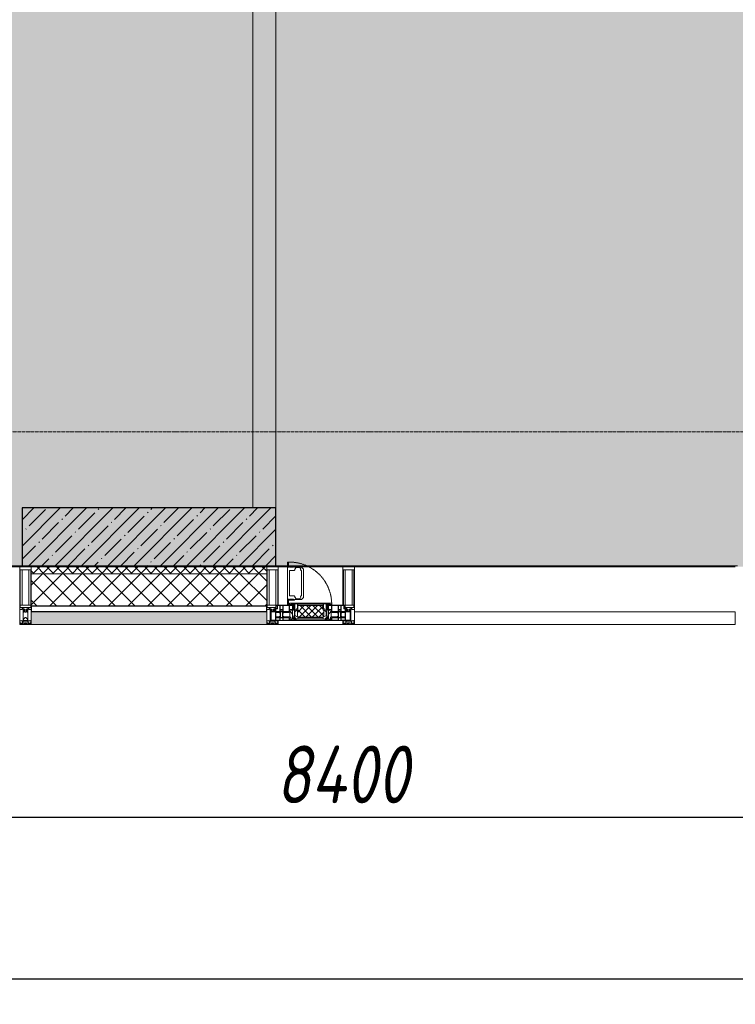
# Model space of a CAD drawing. Header units: millimetres. Extents: x -26888115 to 7466299, y -86687 to 22081.
# Tile 2 of 225: x 38718 to 41818, y -51379 to -47114. Entities that reach past the tile are written whole.
import ezdxf

# ---------------------------------------------------------------- set-up
doc = ezdxf.new("R2010")
doc.units = ezdxf.units.MM
doc.linetypes.add('-D1-02х01', pattern=[3, 2, -1])
doc.linetypes.add('-D1d1-15x02', pattern=[19, 15, -2, 0, -2])
doc.layers.get('Defpoints').update_dxf_attribs({"color": 31})
for name, color, linetype, lineweight in [('_0', 7, 'Continuous', 13), ('A-200-M_WALL', 7, 'Continuous', 5), ('A-200-M_WALL_INT', 7, 'Continuous', 5), ('A-200-M_WALL_PAT', 7, 'Continuous', 5), ('A-214-M_CURT_WALL', 7, 'Continuous', 5), ('A-215-M_CURT_PANEL', 7, 'Continuous', 5), ('A-230-M_FLOOR', 7, 'Continuous', 5), ('A-314-M_WINDOW', 7, 'Continuous', 5), ('S-280-M_COLUMN', 7, 'Continuous', 5), ('Z-060-M_DETAIL', 7, 'Continuous', 5), ('Оси', 7, 'Continuous', 5)]:
    doc.layers.add(name, color=color, linetype=linetype, lineweight=lineweight)
doc.styles.add('fl_iso paper', font='isocpeur.ttf', dxfattribs={"width": 0.8, "oblique": 10})
doc.dimstyles.new('In tre 1_100', dxfattribs={"dimscale": 100, "dimtxt": 2.5, "dimasz": 2, "dimexe": 1, "dimexo": 0.7, "dimgap": 0.6, "dimtad": 1, "dimdec": 0, "dimrnd": 5, "dimzin": 0, "dimdsep": 46, "dimtxsty": 'fl_iso paper', "dimblk": 'ARCHTICK', "dimcen": 0, "dimdle": 1, "dimadec": 0, "dimazin": 0, "dimtfac": 1, "dimtdec": 0, "dimtofl": 0, "dimtmove": 1, "dimatfit": 3, "dimldrblk": 'DOT', "dimfxl": 40, "dimtfillclr": 256, "dimtolj": 1, "dimtzin": 0, "dimarcsym": 1})

# ---------------------------------------------------------------- blocks, each defined once
blk = doc.blocks.new('_ArchTick')
at = {"color": 0, "linetype": 'ByBlock', "lineweight": 9, "const_width": 0.15}
blk.add_lwpolyline([(-0.5, -0.5), (0.5, 0.5)], dxfattribs=at)
blk = doc.blocks.new('*D259')
at = {"layer": 'Defpoints', "color": 0, "transparency": 16777216}
for p in [(35918, -50462.7), (44318, -50462.7), (44318, -50568.8)]:
    blk.add_point(p, dxfattribs=at)
at = {"layer": 'Оси', "color": 0, "lineweight": -2, "transparency": 16777216}
for p, q in [((35918, -50532.7), (35918, -50668.8)), ((44318, -50532.7), (44318, -50668.8)), ((35818, -50568.8), (44418, -50568.8))]:
    blk.add_line(p, q, dxfattribs=at)
at = {"layer": 'Оси', "color": 0, "lineweight": -2, "transparency": 16777216, "xscale": 200, "yscale": 200, "zscale": 200, "rotation": 180}
blk.add_blockref('_ArchTick', (35918, -50568.8), dxfattribs=at)
at = {"layer": 'Оси', "color": 0, "lineweight": -2, "transparency": 16777216, "xscale": 200, "yscale": 200, "zscale": 200}
blk.add_blockref('_ArchTick', (44318, -50568.8), dxfattribs=at)
at = {"layer": 'Оси', "color": 0, "transparency": 16777216, "insert": (40118, -50383.8), "char_height": 250, "attachment_point": 5, "style": 'fl_iso paper'}
blk.add_mtext('\\A1;8400', dxfattribs=at)
blk = doc.blocks.new('_DOT')
at = {"color": 0, "linetype": 'ByBlock'}
blk.add_line((-0.5, 0), (-1, 0), dxfattribs=at)
at = {"color": 0, "linetype": 'ByBlock', "const_width": 0.5}
blk.add_lwpolyline([(-0.25, 0, 1), (0.25, 0, 1)], format="xyb", close=True, dxfattribs=at)
blk = doc.blocks.new('*D260')
at = {"layer": 'Defpoints', "color": 0, "transparency": 16777216}
for p in [(35918, -51162.7), (73118, -51162.7), (73118, -51268.8)]:
    blk.add_point(p, dxfattribs=at)
at = {"layer": 'Оси', "color": 0, "lineweight": -2, "transparency": 16777216}
for p, q in [((35918, -51232.7), (35918, -51368.8)), ((73118, -51232.7), (73118, -51368.8)), ((35818, -51268.8), (73218, -51268.8))]:
    blk.add_line(p, q, dxfattribs=at)
at = {"layer": 'Оси', "color": 0, "lineweight": -2, "transparency": 16777216, "xscale": 200, "yscale": 200, "zscale": 200, "rotation": 180}
blk.add_blockref('_ArchTick', (35918, -51268.8), dxfattribs=at)
at = {"layer": 'Оси', "color": 0, "lineweight": -2, "transparency": 16777216, "xscale": 200, "yscale": 200, "zscale": 200}
blk.add_blockref('_ArchTick', (73118, -51268.8), dxfattribs=at)
at = {"layer": 'Оси', "color": 0, "transparency": 16777216, "insert": (54518, -51083.8), "char_height": 250, "attachment_point": 5, "style": 'fl_iso paper'}
blk.add_mtext('\\A1;37200', dxfattribs=at)
blk = doc.blocks.new('Rectangular Mullion - R_StandardFrame_50Wx250H-5645654-50_AS_Plan_32_Пентхаус')
at = {"layer": 'A-214-M_CURT_WALL'}
blk.add_line((2540, -505), (-500, -505), dxfattribs=at)
blk = doc.blocks.new('A_PAN_Створка - 383мм-V23-50_AS_Plan_32_Пентхаус')
at = {"layer": 'A-215-M_CURT_PANEL'}
h = blk.add_hatch(dxfattribs=at)
h.set_pattern_fill('FP_19', color=256, style=0, pattern_type=2)
h.set_pattern_definition([(225, (3800, -754.981), (14.14214, -14.14214), []), (315, (3800, -754.981), (14.14214, 14.14214), [])])
h.paths.add_polyline_path([(-54.5, -31.8), (-54.9, -34.1), (-57.2, -36.4), (-57.2, -60.8), (-54.6, -63.4), (-53.6, -82.7), (54.6, -81.8), (54.6, -63.4), (57.2, -60.8), (57.2, -36.4), (54.9, -34.1), (54.5, -31.8)])
at = {"layer": 'A-314-M_WINDOW'}
for p, q in [((-67.9, -17), (-171, -17)), ((-171, -17), (-171, -57)), ((-171, -18.5), (-153.5, -18.5)), ((-153.5, -18.5), (-152, -20)), ((-152, -20), (-152, -73.5)), ((-150.5, -17), (-150.5, -29.4)), ((-132.4, -18.6), (-150.5, -18.6)), ((-150.5, -29.4), (-132.4, -29.4)), ((-150.5, -33.6), (-150.5, -68)), ((-136.3, -33.6), (-150.5, -33.6)), ((-137.2, -31), (-135.8, -35)), ((-132.5, -31), (-137.2, -31)), ((-132.1, -36.8), (-135.8, -35)), ((-132.5, -31.9), (-133.4, -33.7)), ((-133.4, -33.7), (-130.1, -35.3)), ((-132.5, -31.9), (-132.5, -31)), ((-132.4, -29.4), (-132.4, -18.6)), ((-132.1, -49), (-132.1, -36.8)), ((-131, -18.2), (-131, -29.5)), ((-120.8, -18.2), (-131, -18.2)), ((-131, -29.5), (-120.8, -29.5)), ((-131, -30.9), (-131, -33)), ((-120.8, -30.9), (-131, -30.9)), ((-129.4, -34.6), (-131, -33)), ((-130.1, -35.3), (-129.4, -34.6)), ((-130.1, -35.3), (-130.1, -50.4)), ((-122.4, -34.6), (-120.8, -33)), ((-121.7, -35.3), (-122.4, -34.6)), ((-118.4, -33.7), (-121.7, -35.3)), ((-121.7, -35.3), (-121.7, -50.4)), ((-120.8, -18.2), (-120.8, -29.5)), ((-120.8, -30.9), (-120.8, -33)), ((-119.7, -36.8), (-115.9, -35)), ((-119.7, -49), (-119.7, -36.8)), ((-119.3, -18.6), (-92.5, -18.6)), ((-119.3, -29.4), (-119.3, -18.6)), ((-92.5, -29.4), (-119.3, -29.4)), ((-119.3, -31), (-114.6, -31)), ((-119.3, -31.9), (-119.3, -31)), ((-119.3, -31.9), (-118.4, -33.7)), ((-114.6, -31), (-115.9, -35)), ((-94.1, -33.5), (-115.4, -33.5)), ((-89.9, -35.1), (-94.1, -33.5)), ((-92.5, -18.6), (-92.5, -29.4)), ((-90.8, -18.5), (-90.8, -29.4)), ((-87.3, -18.5), (-90.8, -18.5)), ((-90.8, -29.4), (-85.9, -29.4)), ((-89.9, -32.5), (-89.9, -35.1)), ((-85.9, -32.5), (-89.9, -32.5)), ((-89.9, -35.1), (-89.9, -50.9)), ((-87.3, -20.4), (-87.3, -18.5)), ((-87.3, -20.4), (-87.3, -21.9)), ((-84.8, -20.4), (-87.3, -20.4)), ((-87.3, -21.9), (-85.9, -21.9)), ((-85.9, -18.2), (-85.9, -20.4)), ((-75.9, -18.2), (-85.9, -18.2)), ((-85.9, -21.9), (-85.9, -29.4)), ((-85.9, -29.4), (-85.9, -32.5)), ((-83.4, -20.4), (-84.8, -20.4)), ((-70, -33.8), (-83.4, -20.4)), ((-78, -84), (-78, -23.5)), ((-78, -23.5), (-67.9, -23.5)), ((-78, -36.8), (-70, -36.8)), ((-78, -45.6), (-78, -36.8)), ((-75.9, -21.5), (-75.9, -18.2)), ((-75.9, -21.5), (-75.9, -23.5)), ((-74.9, -21.5), (-75.9, -21.5)), ((-75.9, -23.5), (-73, -23.5)), ((-74.9, -17.9), (-74.9, -21.5)), ((-68.9, -17.9), (-74.9, -17.9)), ((-67.2, -29.3), (-73, -23.5)), ((-61.4, -23.5), (-70, -32.1)), ((-70, -32.1), (-70, -62.5)), ((-70, -36.8), (-70, -33.8)), ((-68.9, -21.5), (-68.9, -17.9)), ((-67.9, -21.5), (-68.9, -21.5)), ((67.9, -17), (-67.9, -17)), ((-61.4, -23.5), (-67.9, -17)), ((-67.9, -17), (-67.9, -23.5)), ((-67.9, -17), (67.9, -17)), ((-67.9, -21.5), (-67.9, -23.5)), ((-67.9, -23.5), (-64.6, -26.8)), ((-67.9, -23.5), (-64.6, -26.8)), ((-64.6, -26.8), (-67.2, -29.3)), ((-64.6, -26.8), (-61.4, -23.5)), ((61.4, -23.5), (-61.4, -23.5)), ((67.9, -17), (61.4, -23.5)), ((70, -32.1), (61.4, -23.5)), ((61.4, -23.5), (64.6, -26.8)), ((67.9, -23.5), (64.6, -26.8)), ((64.6, -26.8), (67.9, -23.5)), ((64.6, -26.8), (67.2, -29.3)), ((67.2, -29.3), (73, -23.5)), ((67.9, -23.5), (67.9, -17)), ((171, -17), (67.9, -17)), ((67.9, -21.5), (67.9, -23.5)), ((67.9, -21.5), (68.9, -21.5)), ((67.9, -23.5), (78, -23.5)), ((68.9, -17.9), (74.9, -17.9)), ((68.9, -21.5), (68.9, -17.9)), ((70, -33.8), (83.4, -20.4)), ((70, -62.5), (70, -32.1)), ((70, -36.8), (70, -33.8)), ((78, -36.8), (70, -36.8)), ((75.9, -23.5), (73, -23.5)), ((74.9, -17.9), (74.9, -21.5)), ((74.9, -21.5), (75.9, -21.5)), ((75.9, -18.2), (85.9, -18.2)), ((75.9, -21.5), (75.9, -18.2)), ((75.9, -21.5), (75.9, -23.5)), ((78, -23.5), (78, -84)), ((78, -45.6), (78, -36.8)), ((83.4, -20.4), (84.8, -20.4)), ((84.8, -20.4), (87.3, -20.4)), ((85.9, -18.2), (85.9, -20.4)), ((85.9, -21.9), (85.9, -29.4)), ((87.3, -21.9), (85.9, -21.9)), ((85.9, -29.4), (85.9, -32.5)), ((90.8, -29.4), (85.9, -29.4)), ((85.9, -32.5), (89.9, -32.5)), ((87.3, -18.5), (90.8, -18.5)), ((87.3, -20.4), (87.3, -18.5)), ((87.3, -20.4), (87.3, -21.9)), ((89.9, -32.5), (89.9, -35.1)), ((89.9, -35.1), (94.1, -33.5)), ((89.9, -35.1), (89.9, -50.9)), ((90.8, -18.5), (90.8, -29.4)), ((92.5, -18.6), (92.5, -29.4)), ((119.3, -18.6), (92.5, -18.6)), ((92.5, -29.4), (119.3, -29.4)), ((94.1, -33.5), (115.4, -33.5)), ((114.6, -31), (115.9, -35)), ((119.3, -31), (114.6, -31)), ((119.7, -36.8), (115.9, -35)), ((119.3, -31.9), (118.4, -33.7)), ((118.4, -33.7), (121.7, -35.3)), ((119.3, -29.4), (119.3, -18.6)), ((119.3, -31.9), (119.3, -31)), ((119.7, -49), (119.7, -36.8)), ((120.8, -18.2), (120.8, -29.5)), ((120.8, -18.2), (131, -18.2)), ((131, -29.5), (120.8, -29.5)), ((120.8, -30.9), (120.8, -33)), ((120.8, -30.9), (131, -30.9)), ((122.4, -34.6), (120.8, -33)), ((121.7, -35.3), (122.4, -34.6)), ((121.7, -35.3), (121.7, -50.4)), ((129.4, -34.6), (131, -33)), ((130.1, -35.3), (129.4, -34.6)), ((133.4, -33.7), (130.1, -35.3)), ((130.1, -35.3), (130.1, -50.4)), ((131, -18.2), (131, -29.5)), ((131, -30.9), (131, -33)), ((132.1, -36.8), (135.8, -35)), ((132.1, -49), (132.1, -36.8)), ((132.4, -18.6), (150.5, -18.6)), ((132.4, -29.4), (132.4, -18.6)), ((150.5, -29.4), (132.4, -29.4)), ((132.5, -31), (137.2, -31)), ((132.5, -31.9), (132.5, -31)), ((132.5, -31.9), (133.4, -33.7)), ((137.2, -31), (135.8, -35)), ((136.3, -33.6), (150.5, -33.6)), ((150.5, -17), (150.5, -29.4)), ((150.5, -33.6), (150.5, -68)), ((153.5, -18.5), (152, -20)), ((152, -20), (152, -73.5)), ((171, -18.5), (153.5, -18.5)), ((171, -57), (171, -17)), ((-171, -55.5), (-152, -55.5)), ((-171, -57), (-156, -57)), ((-153, -60), (-153, -73.5)), ((-153, -73.5), (-150, -73.5)), ((-136.4, -52.4), (-150.5, -52.4)), ((-150.5, -56.6), (-132.4, -56.6)), ((-150.5, -68), (-143.5, -68)), ((-150.5, -69.5), (-150.5, -73.5)), ((-145, -69.5), (-150.5, -69.5)), ((-150, -73.5), (-150, -84)), ((-150, -84), (-78, -84)), ((-148.5, -81), (-148.5, -82.5)), ((-143.5, -81), (-148.5, -81)), ((-148.5, -82.5), (-132.4, -82.5)), ((-145, -69.5), (-145, -79.5)), ((-143.5, -68), (-143.5, -81)), ((-137.2, -54.8), (-135.8, -50.8)), ((-132.5, -54.8), (-137.2, -54.8)), ((-132.1, -49), (-135.8, -50.8)), ((-133.4, -52), (-130.1, -50.4)), ((-132.5, -53.8), (-133.4, -52)), ((-132.5, -53.8), (-132.5, -54.8)), ((-132.4, -56.6), (-132.4, -82.5)), ((-129.4, -51.1), (-131, -52.7)), ((-131, -55.1), (-131, -52.7)), ((-120.8, -55.1), (-131, -55.1)), ((-131, -56.5), (-131, -62.6)), ((-131, -56.5), (-120.8, -56.5)), ((-120.8, -62.6), (-131, -62.6)), ((-131, -64.6), (-120.8, -64.6)), ((-131, -82.5), (-131, -64.6)), ((-131, -82.5), (-120.8, -82.5)), ((-130.1, -50.4), (-129.4, -51.1)), ((-121.7, -50.4), (-122.4, -51.1)), ((-122.4, -51.1), (-120.8, -52.7)), ((-118.4, -52), (-121.7, -50.4)), ((-120.8, -55.1), (-120.8, -52.7)), ((-120.8, -56.5), (-120.8, -62.6)), ((-120.8, -82.5), (-120.8, -64.6)), ((-119.7, -49), (-115.9, -50.8)), ((-119.3, -53.8), (-118.4, -52)), ((-119.3, -53.8), (-119.3, -54.8)), ((-119.3, -54.8), (-114.6, -54.8)), ((-119.3, -56.6), (-119.3, -82.5)), ((-92.5, -56.6), (-119.3, -56.6)), ((-119.3, -82.5), (-92.5, -82.5)), ((-114.6, -54.8), (-115.9, -50.8)), ((-94.1, -52.5), (-115.3, -52.5)), ((-89.9, -50.9), (-94.1, -52.5)), ((-92.5, -56.6), (-92.5, -82.5)), ((-90.8, -56.6), (-85.9, -56.6)), ((-90.8, -62.7), (-90.8, -56.6)), ((-80.4, -62.7), (-90.8, -62.7)), ((-90.8, -64.6), (-90.8, -82.5)), ((-80.1, -64.6), (-90.8, -64.6)), ((-90.8, -82.5), (-79.5, -82.5)), ((-89.9, -52.2), (-89.9, -50.9)), ((-89.9, -52.2), (-88.6, -53.5)), ((-85.9, -53.5), (-88.6, -53.5)), ((-85.9, -53.5), (-78, -45.6)), ((-85.9, -56.6), (-85.9, -53.5)), ((-78, -84), (-85, -84)), ((-85, -84), (-85, -87.5)), ((-80.4, -61.1), (-80.4, -62.7)), ((-78, -61.1), (-80.4, -61.1)), ((-80.1, -66.1), (-80.1, -64.6)), ((-78, -66.1), (-80.1, -66.1)), ((-79.5, -80.6), (-78, -80.6)), ((-79.5, -82.5), (-79.5, -80.6)), ((-78, -66.1), (-78, -61.1)), ((-78, -87.5), (-78, -84)), ((-78, -84), (-73.9, -84)), ((-70, -62.5), (-73.9, -62.5)), ((-73.9, -62.5), (-73.9, -87.5)), ((73.9, -62.5), (70, -62.5)), ((73.9, -87.5), (73.9, -62.5)), ((73.9, -84), (78, -84)), ((85.9, -53.5), (78, -45.6)), ((78, -61.1), (80.4, -61.1)), ((78, -66.1), (78, -61.1)), ((78, -66.1), (80.1, -66.1)), ((79.5, -80.6), (78, -80.6)), ((78, -87.5), (78, -84)), ((78, -84), (85, -84)), ((78, -84), (150, -84)), ((79.5, -82.5), (79.5, -80.6)), ((90.8, -82.5), (79.5, -82.5)), ((80.1, -64.6), (90.8, -64.6)), ((80.1, -66.1), (80.1, -64.6)), ((80.4, -61.1), (80.4, -62.7)), ((80.4, -62.7), (90.8, -62.7)), ((85, -84), (85, -87.5)), ((85.9, -53.5), (88.6, -53.5)), ((85.9, -56.6), (85.9, -53.5)), ((90.8, -56.6), (85.9, -56.6)), ((89.9, -52.2), (88.6, -53.5)), ((89.9, -50.9), (94.1, -52.5)), ((89.9, -52.2), (89.9, -50.9)), ((90.8, -62.7), (90.8, -56.6)), ((90.8, -64.6), (90.8, -82.5)), ((92.5, -56.6), (119.3, -56.6)), ((92.5, -56.6), (92.5, -82.5)), ((119.3, -82.5), (92.5, -82.5)), ((94.1, -52.5), (115.3, -52.5)), ((114.6, -54.8), (115.9, -50.8)), ((119.3, -54.8), (114.6, -54.8)), ((119.7, -49), (115.9, -50.8)), ((118.4, -52), (121.7, -50.4)), ((119.3, -53.8), (118.4, -52)), ((119.3, -53.8), (119.3, -54.8)), ((119.3, -56.6), (119.3, -82.5)), ((122.4, -51.1), (120.8, -52.7)), ((120.8, -55.1), (120.8, -52.7)), ((120.8, -55.1), (131, -55.1)), ((120.8, -56.5), (120.8, -62.6)), ((131, -56.5), (120.8, -56.5)), ((120.8, -62.6), (131, -62.6)), ((120.8, -82.5), (120.8, -64.6)), ((131, -64.6), (120.8, -64.6)), ((131, -82.5), (120.8, -82.5)), ((121.7, -50.4), (122.4, -51.1)), ((130.1, -50.4), (129.4, -51.1)), ((129.4, -51.1), (131, -52.7)), ((133.4, -52), (130.1, -50.4)), ((131, -55.1), (131, -52.7)), ((131, -56.5), (131, -62.6)), ((131, -82.5), (131, -64.6)), ((132.1, -49), (135.8, -50.8)), ((150.5, -56.6), (132.4, -56.6)), ((132.4, -56.6), (132.4, -82.5)), ((148.5, -82.5), (132.4, -82.5)), ((132.5, -53.8), (133.4, -52)), ((132.5, -53.8), (132.5, -54.8)), ((132.5, -54.8), (137.2, -54.8)), ((137.2, -54.8), (135.8, -50.8)), ((136.4, -52.4), (150.5, -52.4)), ((143.5, -68), (143.5, -81)), ((150.5, -68), (143.5, -68)), ((143.5, -81), (148.5, -81)), ((145, -69.5), (150.5, -69.5)), ((145, -69.5), (145, -79.5)), ((148.5, -81), (148.5, -82.5)), ((150, -84), (150, -73.5)), ((150, -73.5), (153, -73.5)), ((150.5, -69.5), (150.5, -73.5)), ((171, -55.5), (152, -55.5)), ((153, -73.5), (153, -60)), ((156, -57), (171, -57)), ((-73.9, -87.5), (-91.5, -87.5)), ((-91.5, -87.5), (-91.5, -92)), ((-91.5, -92), (91.5, -92)), ((-85, -87.5), (-78, -87.5)), ((91.5, -87.5), (73.9, -87.5)), ((85, -87.5), (78, -87.5)), ((91.5, -92), (91.5, -87.5))]:
    blk.add_line(p, q, dxfattribs=at)
for centre, start, end in [((-156, -60), 0, 90), ((156, -60), 90, 180)]:
    blk.add_arc(centre, 3, start, end, dxfattribs=at)
at = {"layer": 'A-314-M_WINDOW', "linetype": '-D1-02х01'}
blk.add_arc((91.4, -87.5), 183, 181.4091, 271.1445, dxfattribs=at)
at = {"layer": 'Z-060-M_DETAIL'}
for p, q in [((-70, -32.1), (-61.4, -23.5)), ((-70, -62.5), (-70, -32.1)), ((-67.8, -38.3), (-65.7, -37.4)), ((-67.8, -55.7), (-67.8, -38.3)), ((-65.7, -37.4), (-60.8, -34.7)), ((61.4, -23.5), (-61.4, -23.5)), ((-60.8, -34.7), (-57.3, -35.9)), ((-55.2, -33.8), (-57.3, -35.9)), ((-54.9, -34.1), (-57.2, -36.4)), ((-57.2, -36.4), (-57.2, -60.8)), ((-55.2, -33.8), (-54.8, -31.5)), ((-54.9, -25.8), (-53.9, -24.8)), ((-54.9, -29.5), (-54.9, -25.8)), ((-53.9, -30.5), (-54.9, -29.5)), ((-54.5, -31.8), (-54.9, -34.1)), ((0, -31.5), (-54.8, -31.5)), ((54.5, -31.8), (-54.5, -31.8)), ((-53.9, -24.8), (53.9, -24.8)), ((53.9, -30.5), (-53.9, -30.5)), ((0, -31.5), (54.8, -31.5)), ((54.9, -25.8), (53.9, -24.8)), ((53.9, -30.5), (54.9, -29.5)), ((54.9, -34.1), (54.5, -31.8)), ((55.2, -33.8), (54.8, -31.5)), ((54.9, -29.5), (54.9, -25.8)), ((57.2, -36.4), (54.9, -34.1)), ((55.2, -33.8), (57.3, -35.9)), ((57.2, -60.8), (57.2, -36.4)), ((60.8, -34.7), (57.3, -35.9)), ((65.7, -37.4), (60.8, -34.7)), ((70, -32.1), (61.4, -23.5)), ((67.8, -38.3), (65.7, -37.4)), ((67.8, -55.7), (67.8, -38.3)), ((70, -62.5), (70, -32.1)), ((-73.9, -62.5), (-70, -62.5)), ((-73.9, -87.5), (-73.9, -62.5)), ((-69.4, -66.5), (-73.9, -66.5)), ((-73.9, -81.5), (-69.4, -81.5)), ((-69.4, -81.5), (-69.4, -66.5)), ((-61.7, -62.5), (-67.9, -62.5)), ((-67.9, -62.5), (-67.9, -89.3)), ((-66, -56.5), (-67.8, -55.7)), ((-66, -56.5), (-62, -59.1)), ((-62, -59.1), (-60.7, -61)), ((-61.7, -64.9), (-61.7, -62.5)), ((-60.1, -67.7), (-61.7, -64.9)), ((-60.7, -61), (-57.4, -61)), ((-56.4, -67.7), (-60.1, -67.7)), ((-57.4, -61), (-54.9, -63.5)), ((-57.2, -60.8), (-54.6, -63.4)), ((-56.4, -89.4), (-56.4, -67.7)), ((-54.9, -63.5), (-54.9, -81.9)), ((-54.9, -81.9), (-53.8, -83)), ((-54.9, -85.6), (-53.9, -84.6)), ((-54.6, -63.4), (-54.6, -81.8)), ((-54.6, -81.8), (-53.6, -82.7)), ((-53.9, -84.6), (53.9, -84.6)), ((53.8, -83), (-53.8, -83)), ((-53.6, -82.7), (53.6, -82.7)), ((53.6, -82.7), (54.6, -81.8)), ((54.9, -81.9), (53.8, -83)), ((54.9, -85.6), (53.9, -84.6)), ((54.6, -63.4), (57.2, -60.8)), ((54.6, -81.8), (54.6, -63.4)), ((57.4, -61), (54.9, -63.5)), ((54.9, -63.5), (54.9, -81.9)), ((56.4, -67.7), (60.1, -67.7)), ((56.4, -89.4), (56.4, -67.7)), ((60.7, -61), (57.4, -61)), ((60.1, -67.7), (61.7, -64.9)), ((62, -59.1), (60.7, -61)), ((61.7, -62.5), (67.9, -62.5)), ((61.7, -64.9), (61.7, -62.5)), ((66, -56.5), (62, -59.1)), ((66, -56.5), (67.8, -55.7)), ((67.9, -62.5), (67.9, -89.3)), ((69.4, -66.5), (73.9, -66.5)), ((69.4, -81.5), (69.4, -66.5)), ((73.9, -81.5), (69.4, -81.5)), ((73.9, -62.5), (70, -62.5)), ((73.9, -87.5), (73.9, -62.5)), ((-91.5, -87.5), (-73.9, -87.5)), ((-91.5, -92), (-91.5, -87.5)), ((-91.5, -92), (91.5, -92)), ((-83.4, -90.3), (-83.4, -87.5)), ((-83.4, -90.3), (-69.4, -90.3)), ((-69.4, -85.5), (-73.9, -85.5)), ((-69.4, -90.3), (-69.4, -85.5)), ((-67.9, -89.3), (-66.9, -90.3)), ((-66.9, -90.3), (-57.4, -90.3)), ((-57.4, -90.3), (-56.4, -89.4)), ((-54.9, -89.3), (-54.9, -85.6)), ((-53.9, -90.3), (-54.9, -89.3)), ((53.9, -90.3), (-53.9, -90.3)), ((53.9, -90.3), (54.9, -89.3)), ((54.9, -89.3), (54.9, -85.6)), ((57.4, -90.3), (56.4, -89.4)), ((66.9, -90.3), (57.4, -90.3)), ((67.9, -89.3), (66.9, -90.3)), ((69.4, -85.5), (73.9, -85.5)), ((69.4, -90.3), (69.4, -85.5)), ((83.4, -90.3), (69.4, -90.3)), ((91.5, -87.5), (73.9, -87.5)), ((83.4, -90.3), (83.4, -87.5)), ((91.5, -92), (91.5, -87.5))]:
    blk.add_line(p, q, dxfattribs=at)
at = {"layer": 'Z-060-M_DETAIL', "color": 9, "true_color": 0xc8c8c8}
for p, q in [((39.7, -109), (31.1, -117.6)), ((31.1, -117.6), (31.1, -240.4)), ((41.4, -123.8), (39.1, -124.2)), ((39.1, -179), (39.1, -124.2)), ((70.1, -109), (39.7, -109)), ((41.4, -123.8), (43.5, -121.7)), ((45, -113.3), (42.3, -118.2)), ((42.3, -118.2), (43.5, -121.7)), ((45.9, -111.2), (45, -113.3)), ((63.3, -111.2), (45.9, -111.2)), ((64.1, -113), (63.3, -111.2)), ((64.1, -113), (66.7, -117)), ((66.7, -117), (68.6, -118.3)), ((68.6, -118.3), (68.6, -121.6)), ((68.6, -121.6), (71.1, -124.1)), ((70.1, -105.1), (70.1, -109)), ((95.1, -105.1), (70.1, -105.1)), ((71.1, -124.1), (89.5, -124.1)), ((74.1, -109.6), (74.1, -105.1)), ((89.1, -109.6), (74.1, -109.6)), ((89.1, -105.1), (89.1, -109.6)), ((89.5, -124.1), (90.6, -125.2)), ((90.6, -125.2), (90.6, -232.8)), ((93.1, -109.6), (93.1, -105.1)), ((97.9, -109.6), (93.1, -109.6)), ((95.1, -87.5), (95.1, -105.1)), ((99.6, -87.5), (95.1, -87.5)), ((97.9, -95.6), (95.1, -95.6)), ((97.9, -95.6), (97.9, -109.6)), ((99.6, -270.5), (99.6, -87.5)), ((39.1, -179), (39.1, -233.8)), ((39.7, -249), (31.1, -240.4)), ((41.4, -234.2), (39.1, -233.8)), ((70.1, -249), (39.7, -249)), ((41.4, -234.2), (43.5, -236.3)), ((42.3, -239.8), (43.5, -236.3)), ((45, -244.7), (42.3, -239.8)), ((45.9, -246.8), (45, -244.7)), ((63.3, -246.8), (45.9, -246.8)), ((64.1, -245), (63.3, -246.8)), ((64.1, -245), (66.7, -241)), ((66.7, -241), (68.6, -239.7)), ((68.6, -236.4), (71.1, -233.9)), ((68.6, -239.7), (68.6, -236.4)), ((70.1, -252.9), (70.1, -249)), ((95.1, -252.9), (70.1, -252.9)), ((71.1, -233.9), (89.5, -233.9)), ((74.1, -248.4), (74.1, -252.9)), ((89.1, -248.4), (74.1, -248.4)), ((89.1, -252.9), (89.1, -248.4)), ((89.5, -233.9), (90.6, -232.8)), ((93.1, -248.4), (93.1, -252.9)), ((97.9, -248.4), (93.1, -248.4)), ((95.1, -270.5), (95.1, -252.9)), ((97.9, -262.4), (97.9, -248.4)), ((97.9, -262.4), (95.1, -262.4)), ((99.6, -270.5), (95.1, -270.5))]:
    blk.add_line(p, q, dxfattribs=at)
blk = doc.blocks.new('Rectangular Mullion - 50Wx250H-V12-50_AS_Plan_32_Пентхаус')
at = {"layer": 'Z-060-M_DETAIL'}
for p, q in [((-25, 65.2), (-25, 250)), ((-25, 250), (0, 250)), ((-23, 237.3), (0, 237.3)), ((-23, 237.3), (-23, 73.6)), ((-14.9, 84), (-14.9, 237.3)), ((25, 250), (0, 250)), ((23, 237.3), (0, 237.3)), ((14.9, 84), (14.9, 237.3)), ((23, 237.3), (23, 84)), ((25, 84), (25, 250)), ((-14, 65.2), (-25, 65.2)), ((0, 84), (-23, 84)), ((-0.5, 73.6), (-23, 73.6)), ((-14, 71.3), (-14, 65.2)), ((-10, 71.3), (-14, 71.3)), ((-10, 53), (-10, 71.3)), ((-8.7, 53), (-10, 53)), ((-10, 53), (-10, 17)), ((-8.7, 53), (-7, 54.7)), ((-7, 65.2), (-5.9, 67.3)), ((-7, 65.2), (-7, 54.7)), ((-4.1, 67.3), (-5.9, 67.3)), ((-4.1, 67.3), (-2.9, 65.1)), ((-2.9, 65.1), (-2.9, 57)), ((0, 84), (15, 84)), ((0.5, 73.6), (15, 73.6)), ((4.1, 67.3), (2.9, 65.1)), ((2.9, 65.1), (2.9, 57)), ((4.1, 67.3), (5.9, 67.3)), ((7, 65.2), (5.9, 67.3)), ((7, 65.2), (7, 57)), ((10, 71.3), (12, 71.3)), ((10, 57.4), (10, 71.3)), ((-23.8, 14.6), (-25, 14.2)), ((-25, 0), (-25, 14.2)), ((-22.3, 17), (-23.8, 17)), ((-23.8, 17), (-23.8, 14.6)), ((-22.5, 10.6), (-23.8, 14.6)), ((-22.5, 10.6), (-23.7, 9.9)), ((-23.7, 1.3), (-23.7, 9.9)), ((-23.7, 1.3), (-11.8, 1.3)), ((-23.2, 10.2), (-22.5, 8)), ((-22.5, 8), (-22.5, 4.5)), ((-21.3, 4.5), (-22.5, 4.5)), ((-22.3, 17), (-22.3, 16)), ((-22.3, 16), (-21.3, 16)), ((-19, 17.6), (-21.3, 16)), ((-21.3, 4.5), (-21.3, 6.5)), ((-21.3, 6.5), (-14.2, 6.5)), ((-18.4, 16.6), (-19, 17.6)), ((-7.4, 16.6), (-18.4, 16.6)), ((-14.2, 6.5), (-14.2, 4.5)), ((-13.2, 4.5), (-14.2, 4.5)), ((-13.2, 4.5), (-12.2, 7.2)), ((-12.7, 7.6), (-11.3, 11.4)), ((-12.7, 7.6), (-11.8, 6.9)), ((-12.2, 9), (-12.2, 14.8)), ((-12.2, 14.8), (0, 14.8)), ((-11.8, 1.3), (-11.8, 6.9)), ((-10.5, 11.2), (-11.3, 11.4)), ((-10.5, 1.5), (-10.5, 11.2)), ((-4.8, 1.5), (-10.5, 1.5)), ((-10, 17), (-7.5, 17)), ((-8.5, 23), (-6, 25.5)), ((-8.5, 18.5), (-8.5, 23)), ((-7.5, 18.5), (-8.5, 18.5)), ((-7.5, 17), (-7.5, 18.5)), ((-7.4, 18), (-7.4, 16.6)), ((-6, 18), (-7.4, 18)), ((0, 8), (-4.8, 8)), ((-4.8, 1.5), (-4.8, 8)), ((-2.6, 16.8), (0, 16.8)), ((2.6, 16.8), (0, 16.8)), ((0, 14.8), (0, 16.8)), ((0, 14.8), (0, 16.8)), ((12.2, 14.8), (0, 14.8)), ((0, 0), (0, 8)), ((0, 8), (4.8, 8)), ((0, 0), (0, 8)), ((4.8, 1.5), (4.8, 8)), ((4.8, 1.5), (10.5, 1.5)), ((7.4, 16.6), (18.4, 16.6)), ((10.5, 11.2), (11.3, 11.4)), ((10.5, 1.5), (10.5, 11.2)), ((12.7, 7.6), (11.3, 11.4)), ((12.7, 7.6), (11.8, 6.9)), ((11.8, 1.3), (11.8, 6.9)), ((23.7, 1.3), (11.8, 1.3)), ((12.2, 9), (12.2, 14.8)), ((13.2, 4.5), (12.2, 7.2)), ((13.2, 4.5), (14.2, 4.5)), ((21.3, 6.5), (14.2, 6.5)), ((14.2, 6.5), (14.2, 4.5)), ((19.9, 17), (21.3, 16)), ((22.3, 16), (21.3, 16)), ((21.3, 4.5), (21.3, 6.5)), ((21.3, 4.5), (22.5, 4.5)), ((22.3, 17), (22.3, 16)), ((22.5, 10.6), (23.8, 14.6)), ((22.5, 10.6), (23.7, 9.9)), ((23.2, 10.2), (22.5, 8)), ((22.5, 8), (22.5, 4.5)), ((23.7, 1.3), (23.7, 9.9)), ((23.8, 17), (23.8, 14.6)), ((23.8, 14.6), (25, 14.2)), ((25, 0), (25, 14.2)), ((-25, 0), (0, 0)), ((25, 0), (0, 0))]:
    blk.add_line(p, q, dxfattribs=at)
for centre, start, end in [((-0.5, 73.1), 360, 90), ((0.5, 73.1), 90, 180)]:
    blk.add_arc(centre, 0.5, start, end, dxfattribs=at)
blk = doc.blocks.new('Rectangular Mullion - R_StandardFrame_50Wx250H-4298508-50_AS_Plan_32_Пентхаус')
at = {"layer": 'A-214-M_CURT_WALL', "lineweight": 9}
for p, q in [((-25, -250), (-25, 0)), ((-25, 0), (25, 0)), ((25, 0), (25, -17)), ((25, -84), (25, -250)), ((25, -250), (-25, -250))]:
    blk.add_line(p, q, dxfattribs=at)
blk = doc.blocks.new('System Panel - A_PAN_Glass-4298516-50_AS_Plan_32_Пентхаус')
at = {"layer": 'A-215-M_CURT_PANEL'}
for p, q in [((825, 55), (-825, 55)), ((-825, 55), (-825, 0)), ((825, 0), (825, 55)), ((-825, 0), (825, 0))]:
    blk.add_line(p, q, dxfattribs=at)
blk = doc.blocks.new('Rectangular Mullion - R_StandardFrame_50Wx250H-3735723-50_AS_Plan_32_Пентхаус')
at = {"layer": 'A-214-M_CURT_WALL'}
blk.add_line((21140, -505), (19490, -505), dxfattribs=at)
blk = doc.blocks.new('Rectangular Mullion - 50Wx250H-V10-50_AS_Plan_32_Пентхаус')
at = {"layer": 'Z-060-M_DETAIL'}
for p, q in [((-25, 84), (-25, 250)), ((-25, 250), (0, 250)), ((-23, 237.3), (0, 237.3)), ((-23, 237.3), (-23, 84)), ((-14.9, 84), (-14.9, 237.3)), ((25, 250), (0, 250)), ((23, 237.3), (0, 237.3)), ((14.9, 84), (14.9, 237.3)), ((23, 237.3), (23, 73.6)), ((25, 65.2), (25, 250)), ((0, 84), (-15, 84)), ((-0.5, 73.6), (-15, 73.6)), ((-10, 71.3), (-12, 71.3)), ((-10, 57.4), (-10, 71.3)), ((-7, 65.2), (-5.9, 67.3)), ((-7, 65.2), (-7, 57)), ((-4.1, 67.3), (-5.9, 67.3)), ((-4.1, 67.3), (-2.9, 65.1)), ((-2.9, 65.1), (-2.9, 57)), ((0, 84), (23, 84)), ((0.5, 73.6), (23, 73.6)), ((4.1, 67.3), (2.9, 65.1)), ((2.9, 65.1), (2.9, 57)), ((4.1, 67.3), (5.9, 67.3)), ((7, 65.2), (5.9, 67.3)), ((7, 65.2), (7, 54.7)), ((8.7, 53), (7, 54.7)), ((8.7, 53), (10, 53)), ((10, 71.3), (14, 71.3)), ((10, 53), (10, 71.3)), ((10, 53), (10, 17)), ((14, 71.3), (14, 65.2)), ((14, 65.2), (25, 65.2)), ((-23.8, 14.6), (-25, 14.2)), ((-25, 0), (-25, 14.2)), ((-23.8, 17), (-23.8, 14.6)), ((-22.5, 10.6), (-23.8, 14.6)), ((-22.5, 10.6), (-23.7, 9.9)), ((-23.7, 1.3), (-23.7, 9.9)), ((-23.7, 1.3), (-11.8, 1.3)), ((-23.2, 10.2), (-22.5, 8)), ((-22.5, 8), (-22.5, 4.5)), ((-21.3, 4.5), (-22.5, 4.5)), ((-22.3, 17), (-22.3, 16)), ((-22.3, 16), (-21.3, 16)), ((-19.9, 17), (-21.3, 16)), ((-21.3, 4.5), (-21.3, 6.5)), ((-21.3, 6.5), (-14.2, 6.5)), ((-7.4, 16.6), (-18.4, 16.6)), ((-14.2, 6.5), (-14.2, 4.5)), ((-13.2, 4.5), (-14.2, 4.5)), ((-13.2, 4.5), (-12.2, 7.2)), ((-12.7, 7.6), (-11.3, 11.4)), ((-12.7, 7.6), (-11.8, 6.9)), ((-12.2, 9), (-12.2, 14.8)), ((-12.2, 14.8), (0, 14.8)), ((-11.8, 1.3), (-11.8, 6.9)), ((-10.5, 11.2), (-11.3, 11.4)), ((-10.5, 1.5), (-10.5, 11.2)), ((-4.8, 1.5), (-10.5, 1.5)), ((0, 8), (-4.8, 8)), ((-4.8, 1.5), (-4.8, 8)), ((-2.6, 16.8), (0, 16.8)), ((2.6, 16.8), (0, 16.8)), ((0, 14.8), (0, 16.8)), ((0, 14.8), (0, 16.8)), ((12.2, 14.8), (0, 14.8)), ((0, 0), (0, 8)), ((0, 8), (4.8, 8)), ((0, 0), (0, 8)), ((4.8, 1.5), (4.8, 8)), ((4.8, 1.5), (10.5, 1.5)), ((8.5, 23), (6, 25.5)), ((6, 18), (7.4, 18)), ((7.4, 18), (7.4, 16.6)), ((7.4, 16.6), (18.4, 16.6)), ((7.5, 18.5), (8.5, 18.5)), ((7.5, 17), (7.5, 18.5)), ((10, 17), (7.5, 17)), ((8.5, 18.5), (8.5, 23)), ((10.5, 11.2), (11.3, 11.4)), ((10.5, 1.5), (10.5, 11.2)), ((12.7, 7.6), (11.3, 11.4)), ((12.7, 7.6), (11.8, 6.9)), ((11.8, 1.3), (11.8, 6.9)), ((23.7, 1.3), (11.8, 1.3)), ((12.2, 9), (12.2, 14.8)), ((13.2, 4.5), (12.2, 7.2)), ((13.2, 4.5), (14.2, 4.5)), ((21.3, 6.5), (14.2, 6.5)), ((14.2, 6.5), (14.2, 4.5)), ((18.4, 16.6), (19, 17.6)), ((19, 17.6), (21.3, 16)), ((22.3, 16), (21.3, 16)), ((21.3, 4.5), (21.3, 6.5)), ((21.3, 4.5), (22.5, 4.5)), ((22.3, 17), (22.3, 16)), ((22.3, 17), (23.8, 17)), ((22.5, 10.6), (23.8, 14.6)), ((22.5, 10.6), (23.7, 9.9)), ((23.2, 10.2), (22.5, 8)), ((22.5, 8), (22.5, 4.5)), ((23.7, 1.3), (23.7, 9.9)), ((23.8, 17), (23.8, 14.6)), ((23.8, 14.6), (25, 14.2)), ((25, 0), (25, 14.2)), ((-25, 0), (0, 0)), ((25, 0), (0, 0))]:
    blk.add_line(p, q, dxfattribs=at)
for centre, start, end in [((-0.5, 73.1), 360, 90), ((0.5, 73.1), 90, 180)]:
    blk.add_arc(centre, 0.5, start, end, dxfattribs=at)
blk = doc.blocks.new('Rectangular Mullion - R_StandardFrame_50Wx250H-V11-50_AS_Plan_32_Пентхаус')
at = {"layer": 'A-214-M_CURT_WALL', "lineweight": 9}
for p, q in [((-25, -17), (-25, 0)), ((-25, 0), (25, 0)), ((25, 0), (25, -250)), ((-25, -250), (-25, -84)), ((25, -250), (-25, -250))]:
    blk.add_line(p, q, dxfattribs=at)
blk = doc.blocks.new('Rectangular Mullion - 50Wx250H-V4-50_AS_Plan_32_Пентхаус')
at = {"layer": 'Z-060-M_DETAIL'}
for p, q in [((-25, 65.2), (-25, 250)), ((-25, 250), (0, 250)), ((-23, 237.3), (0, 237.3)), ((-23, 237.3), (-23, 73.6)), ((-14.9, 84), (-14.9, 237.3)), ((25, 250), (0, 250)), ((23, 237.3), (0, 237.3)), ((14.9, 84), (14.9, 237.3)), ((23, 237.3), (23, 73.6)), ((25, 65.2), (25, 250)), ((-14, 65.2), (-25, 65.2)), ((0, 84), (-23, 84)), ((-0.5, 73.6), (-23, 73.6)), ((-14, 71.3), (-14, 65.2)), ((-10, 71.3), (-14, 71.3)), ((-10, 53), (-10, 71.3)), ((-8.7, 53), (-10, 53)), ((-10, 53), (-10, 17)), ((-8.7, 53), (-7, 54.7)), ((-7, 65.2), (-5.9, 67.3)), ((-7, 65.2), (-7, 54.7)), ((-4.1, 67.3), (-5.9, 67.3)), ((-4.1, 67.3), (-2.9, 65.1)), ((-2.9, 65.1), (-2.9, 54.6)), ((-1.3, 53), (-2.9, 54.6)), ((0, 53), (-1.3, 53)), ((0, 84), (23, 84)), ((0, 53), (1.3, 53)), ((0.5, 73.6), (23, 73.6)), ((1.3, 53), (2.9, 54.6)), ((4.1, 67.3), (2.9, 65.1)), ((2.9, 65.1), (2.9, 54.6)), ((4.1, 67.3), (5.9, 67.3)), ((7, 65.2), (5.9, 67.3)), ((7, 65.2), (7, 54.7)), ((8.7, 53), (7, 54.7)), ((8.7, 53), (10, 53)), ((10, 71.3), (14, 71.3)), ((10, 53), (10, 71.3)), ((10, 53), (10, 17)), ((14, 71.3), (14, 65.2)), ((14, 65.2), (25, 65.2)), ((-23.8, 14.6), (-25, 14.2)), ((-25, 0), (-25, 14.2)), ((-22.3, 17), (-23.8, 17)), ((-23.8, 17), (-23.8, 14.6)), ((-22.5, 10.6), (-23.8, 14.6)), ((-22.5, 10.6), (-23.7, 9.9)), ((-23.7, 1.3), (-23.7, 9.9)), ((-23.7, 1.3), (-11.8, 1.3)), ((-23.2, 10.2), (-22.5, 8)), ((-22.5, 8), (-22.5, 4.5)), ((-21.3, 4.5), (-22.5, 4.5)), ((-22.3, 17), (-22.3, 16)), ((-22.3, 16), (-21.3, 16)), ((-19, 17.6), (-21.3, 16)), ((-21.3, 4.5), (-21.3, 6.5)), ((-21.3, 6.5), (-14.2, 6.5)), ((-18.4, 16.6), (-19, 17.6)), ((-7.4, 16.6), (-18.4, 16.6)), ((-14.2, 6.5), (-14.2, 4.5)), ((-13.2, 4.5), (-14.2, 4.5)), ((-13.2, 4.5), (-12.2, 7.2)), ((-12.7, 7.6), (-11.3, 11.4)), ((-12.7, 7.6), (-11.8, 6.9)), ((-12.2, 9), (-12.2, 14.8)), ((-12.2, 14.8), (0, 14.8)), ((-11.8, 1.3), (-11.8, 6.9)), ((-10.5, 11.2), (-11.3, 11.4)), ((-10.5, 1.5), (-10.5, 11.2)), ((-4.8, 1.5), (-10.5, 1.5)), ((-10, 17), (-7.5, 17)), ((-8.5, 23), (-1.5, 30)), ((-8.5, 18.5), (-8.5, 23)), ((-7.5, 18.5), (-8.5, 18.5)), ((-7.5, 17), (-7.5, 18.5)), ((-7.4, 18), (-7.4, 16.6)), ((-2.6, 18), (-7.4, 18)), ((0, 8), (-4.8, 8)), ((-4.8, 1.5), (-4.8, 8)), ((-2.6, 18), (-2.6, 16.8)), ((-2.6, 16.8), (0, 16.8)), ((-1.5, 30), (0, 30)), ((1.5, 30), (0, 30)), ((2.6, 16.8), (0, 16.8)), ((0, 14.8), (0, 16.8)), ((0, 14.8), (0, 16.8)), ((12.2, 14.8), (0, 14.8)), ((0, 0), (0, 8)), ((0, 8), (4.8, 8)), ((0, 0), (0, 8)), ((8.5, 23), (1.5, 30)), ((2.6, 18), (2.6, 16.8)), ((2.6, 18), (7.4, 18)), ((4.8, 1.5), (4.8, 8)), ((4.8, 1.5), (10.5, 1.5)), ((7.4, 18), (7.4, 16.6)), ((7.4, 16.6), (18.4, 16.6)), ((7.5, 18.5), (8.5, 18.5)), ((7.5, 17), (7.5, 18.5)), ((10, 17), (7.5, 17)), ((8.5, 18.5), (8.5, 23)), ((10.5, 11.2), (11.3, 11.4)), ((10.5, 1.5), (10.5, 11.2)), ((12.7, 7.6), (11.3, 11.4)), ((12.7, 7.6), (11.8, 6.9)), ((11.8, 1.3), (11.8, 6.9)), ((23.7, 1.3), (11.8, 1.3)), ((12.2, 9), (12.2, 14.8)), ((13.2, 4.5), (12.2, 7.2)), ((13.2, 4.5), (14.2, 4.5)), ((21.3, 6.5), (14.2, 6.5)), ((14.2, 6.5), (14.2, 4.5)), ((18.4, 16.6), (19, 17.6)), ((19, 17.6), (21.3, 16)), ((22.3, 16), (21.3, 16)), ((21.3, 4.5), (21.3, 6.5)), ((21.3, 4.5), (22.5, 4.5)), ((22.3, 17), (22.3, 16)), ((22.3, 17), (23.8, 17)), ((22.5, 10.6), (23.8, 14.6)), ((22.5, 10.6), (23.7, 9.9)), ((23.2, 10.2), (22.5, 8)), ((22.5, 8), (22.5, 4.5)), ((23.7, 1.3), (23.7, 9.9)), ((23.8, 17), (23.8, 14.6)), ((23.8, 14.6), (25, 14.2)), ((25, 0), (25, 14.2)), ((-25, 0), (0, 0)), ((25, 0), (0, 0))]:
    blk.add_line(p, q, dxfattribs=at)
for centre, start, end in [((-0.5, 73.1), 360, 90), ((0.5, 73.1), 90, 180)]:
    blk.add_arc(centre, 0.5, start, end, dxfattribs=at)
blk = doc.blocks.new('Rectangular Mullion - R_StandardFrame_50Wx250H-4298506-50_AS_Plan_32_Пентхаус')
at = {"layer": 'A-214-M_CURT_WALL', "lineweight": 9}
for p, q in [((-25, -250), (-25, 0)), ((-25, 0), (25, 0)), ((25, 0), (25, -250)), ((25, -250), (-25, -250))]:
    blk.add_line(p, q, dxfattribs=at)
blk = doc.blocks.new('Rectangular Mullion - R_StandardFrame_50Wx250H-3725450-50_AS_Plan_32_Пентхаус')
at = {"layer": 'A-214-M_CURT_WALL'}
for p, q in [((22260, -505), (22300.4, -505)), ((22329.9, -505), (22540, -505)), ((22260, -755), (22540, -755))]:
    blk.add_line(p, q, dxfattribs=at)
blk = doc.blocks.new('RST_AR_KMN_R22_B1_FCD_rvt-1-50_AS_Plan_32_Пентхаус')
at = {"layer": 'A-200-M_WALL_PAT'}
h = blk.add_hatch(dxfattribs=at)
h.set_pattern_fill('FP_4', color=256, style=0, pattern_type=2)
h.set_pattern_definition([(45, (0, 0), (-21.2132, 21.2132), []), (135, (0, 0), (-21.2132, -21.2132), [])])
h.paths.add_polyline_path([(3610, -535), (3610, -505), (2590, -505), (2590, -535)])
h = blk.add_hatch(dxfattribs=at)
h.set_pattern_fill('FP_5', color=256, style=0, pattern_type=2)
h.set_pattern_definition([(45, (0, 0), (-42.4264, 42.4264), []), (135, (0, 0), (-42.4264, -42.4264), [])])
h.paths.add_polyline_path([(3610, -675), (3610, -535), (2590, -535), (2590, -675)])
at = {"layer": 'A-200-M_WALL_PAT', "true_color": 0xeff9fa}
blk.add_hatch(color=7, dxfattribs=at).paths.add_polyline_path([(3610, -755), (3610, -700), (2590, -700), (2590, -755)])
at = {"layer": 'A-200-M_WALL'}
for p, q in [((3610, -505), (2590, -505)), ((2590, -505), (2590, -535)), ((3610, -535), (3610, -505)), ((2590, -535), (2590, -675)), ((3610, -535), (2590, -535)), ((3610, -675), (3610, -535)), ((2590, -700), (2590, -755)), ((3610, -755), (3610, -700)), ((2590, -755), (3610, -755))]:
    blk.add_line(p, q, dxfattribs=at)
at = {"layer": 'A-200-M_WALL', "lineweight": 25}
for p, q in [((2590, -675), (2590, -700)), ((3610, -675), (2590, -675)), ((3610, -700), (3610, -675)), ((3610, -700), (2590, -700))]:
    blk.add_line(p, q, dxfattribs=at)
at = {"layer": 'A-214-M_CURT_WALL', "lineweight": 5}
for name, p in [('Rectangular Mullion - R_StandardFrame_50Wx250H-5645654-50_AS_Plan_32_Пентхаус', (0, 0)), ('Rectangular Mullion - 50Wx250H-V4-50_AS_Plan_32_Пентхаус', (2565, -755)), ('Rectangular Mullion - 50Wx250H-V12-50_AS_Plan_32_Пентхаус', (3635, -755)), ('Rectangular Mullion - R_StandardFrame_50Wx250H-3725450-50_AS_Plan_32_Пентхаус', (-18600, 0)), ('Rectangular Mullion - 50Wx250H-V10-50_AS_Plan_32_Пентхаус', (3965, -755)), ('Rectangular Mullion - R_StandardFrame_50Wx250H-3735723-50_AS_Plan_32_Пентхаус', (-15500, 0))]:
    blk.add_blockref(name, p, dxfattribs=at)
at = {"layer": 'A-214-M_CURT_WALL', "lineweight": 5, "extrusion": (0, 0, -1), "rotation": 180}
for name, p in [('Rectangular Mullion - R_StandardFrame_50Wx250H-4298506-50_AS_Plan_32_Пентхаус', (-2565, -755)), ('Rectangular Mullion - R_StandardFrame_50Wx250H-4298508-50_AS_Plan_32_Пентхаус', (-3635, -755)), ('Rectangular Mullion - R_StandardFrame_50Wx250H-V11-50_AS_Plan_32_Пентхаус', (-3965, -755))]:
    blk.add_blockref(name, p, dxfattribs=at)
at = {"layer": 'A-215-M_CURT_PANEL', "lineweight": 5, "rotation": 180}
blk.add_blockref('A_PAN_Створка - 383мм-V23-50_AS_Plan_32_Пентхаус', (3800, -755), dxfattribs=at)
at = {"layer": 'A-215-M_CURT_PANEL', "lineweight": 5}
blk.add_blockref('System Panel - A_PAN_Glass-4298516-50_AS_Plan_32_Пентхаус', (4815, -755), dxfattribs=at)

msp = doc.modelspace()

# ---------------------------------------------------------------- hatches: boundary and pattern name
at = {"layer": '_0', "transparency": 33554534}
h = msp.add_hatch(color=252, dxfattribs=at)
h.dxf.hatch_style = 1
h.paths.add_polyline_path([(35678, -49484.4), (73628, -49484.4), (73628, -19534.4), (35678, -19534.4)])
h.paths.add_polyline_path([(44578, -40979.4), (44578, -34929.4), (49428, -34929.4), (49428, -36429.4), (51078, -36429.4), (51078, -30029.4), (49428, -30029.4), (49428, -30823.8), (44578, -30823.8), (44578, -28029.4), (64728, -28029.4), (64728, -32969.4), (62778, -32969.4), (62778, -31029.4), (59878, -31029.4), (59878, -30029.4), (58578, -30029.4), (58578, -38979.4), (64728, -38979.4), (64728, -40979.4)], flags=16)
at = {"layer": 'S-280-M_COLUMN'}
h = msp.add_hatch(dxfattribs=at)
h.set_pattern_fill('FP_3', color=256, style=0, pattern_type=2)
h.set_pattern_definition([(45, (36177.975, -48979.44), (-57.0246, 57.0246), []), (45, (36235, -48979.44), (-57.0246, 57.0246), [100.806, -20.161, 3.353, -16.808])])
h.paths.add_polyline_path([(39828, -49479.4), (39828, -49229.4), (38728, -49229.4), (38728, -49479.4), (38746.8, -49479.4)])

# ---------------------------------------------------------------- linework, layer by layer
at = {"layer": 'A-200-M_WALL_INT'}
for p, q in [((39728, -49229.4), (39728, -46079.4)), ((39828, -46179.4), (39828, -49229.4))]:
    msp.add_line(p, q, dxfattribs=at)
at = {"layer": 'A-230-M_FLOOR'}
for p, q in [((35678, -49479.4), (38728, -49479.4)), ((39828, -49479.4), (39878.4, -49479.4)), ((39882.9, -49479.4), (41828, -49479.4))]:
    msp.add_line(p, q, dxfattribs=at)
at = {"layer": 'S-280-M_COLUMN', "lineweight": 25}
for p, q in [((38728, -49229.4), (38728, -49479.4)), ((39828, -49229.4), (38728, -49229.4)), ((39828, -49479.4), (39828, -49229.4)), ((38728, -49479.4), (39828, -49479.4))]:
    msp.add_line(p, q, dxfattribs=at)
at = {"layer": 'Оси', "linetype": '-D1d1-15x02'}
msp.add_line((32615.2, -48899.4), (74746.1, -48899.4), dxfattribs=at)

# ---------------------------------------------------------------- block references
at = {"lineweight": 5}
msp.add_blockref('RST_AR_KMN_R22_B1_FCD_rvt-1-50_AS_Plan_32_Пентхаус', (36178, -48979.4), dxfattribs=at)

# ---------------------------------------------------------------- dimensions: what is measured, and where the dimension line sits
at = {"layer": 'Оси'}
for base, p1, p2, picture, middle in [((44318, -50568.8), (35918, -50462.7), (44318, -50462.7), '*D259', (40118, -50383.8)), ((73118, -51268.8), (35918, -51162.7), (73118, -51162.7), '*D260', (54518, -51083.8))]:
    dim = msp.add_linear_dim(base=base, p1=p1, p2=p2, dimstyle='In tre 1_100', dxfattribs=at)
    dim.commit()
    dim.dimension.update_dxf_attribs({"geometry": picture, "text_midpoint": middle})

doc.saveas('drawing.dxf')
